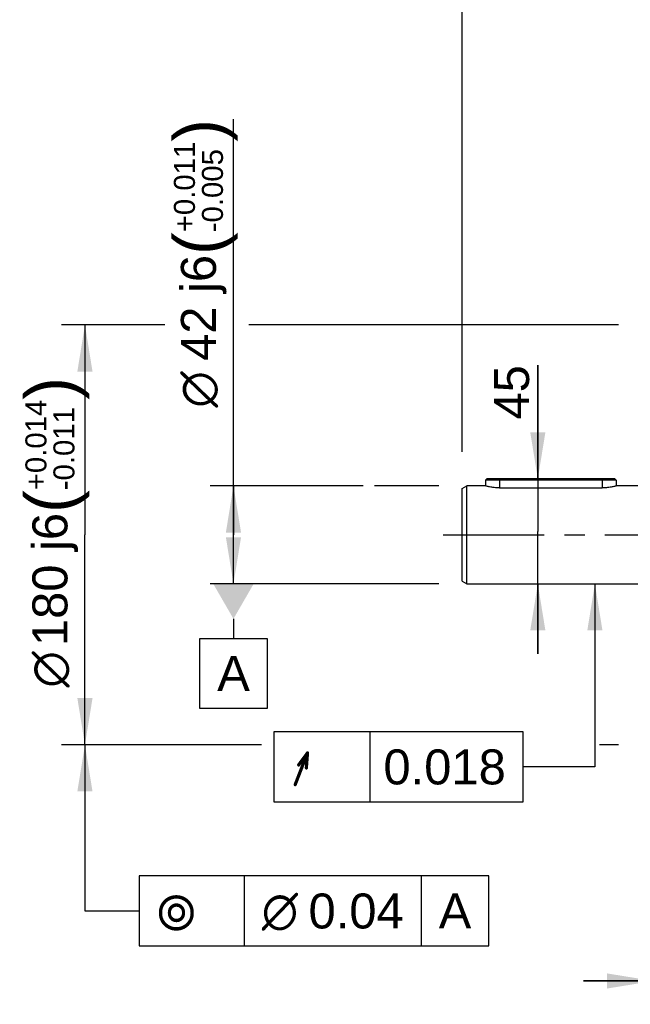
# Model space of a CAD drawing. Header units: millimetres. Extents: x 0 to 420, y 0 to 297.
# Tile 29 of 69: x 95 to 147, y 159 to 243. Entities that reach past the tile are written whole.
import ezdxf
from ezdxf.enums import TextEntityAlignment as Align

# ---------------------------------------------------------------- set-up
doc = ezdxf.new("R2010")
doc.units = ezdxf.units.MM
doc.header["$LTSCALE"] = 23.1
doc.linetypes.add('CENTER', pattern=[0.6, 0.375, -0.075, 0.075, -0.075])
doc.layers.get('0').update_dxf_attribs({"linetype": 'CONTINUOUS'})
for name, color, linetype in [('AXIS', 7, 'CONTINUOUS'), ('COMPONENTS', 7, 'CONTINUOUS'), ('DIMENSION', 7, 'CONTINUOUS'), ('DPLANE', 7, 'CONTINUOUS'), ('GTOL', 7, 'CONTINUOUS')]:
    doc.layers.add(name, color=color, linetype=linetype)
doc.styles.get("Standard").update_dxf_attribs({"font": 'arial.ttf'})
doc.styles.add('TEXTSTYLE_3', font='arial.ttf')
doc.styles.add('TEXTSTYLE_4', font='gdt')
doc.dimstyles.new('DIMSTYLE_1', dxfattribs={"dimtxt": 3, "dimasz": 4, "dimexe": 0.18, "dimexo": 0.0625, "dimgap": 0.09, "dimtad": 1, "dimlfac": 5, "dimdsep": 46, "dimtxsty": 'STANDARD', "dimblk": '_FILLED', "dimblk1": '_FILLED', "dimblk2": '_FILLED', "dimcen": 0.09, "dimadec": 0, "dimazin": 0, "dimtp": 0.3, "dimtm": 0.3, "dimtfac": 1, "dimtofl": 0, "dimtmove": 0, "dimatfit": 3, "dimldrblk": '_FILLED', "dimfxl": 1, "dimtolj": 1, "dimarcsym": 0})
doc.dimstyles.new('DIMSTYLE_11', dxfattribs={"dimtxt": 3, "dimasz": 4, "dimexe": 0.18, "dimexo": 0.0625, "dimgap": 0.09, "dimtad": 1, "dimdec": 3, "dimlfac": 5, "dimdsep": 46, "dimtxsty": 'STANDARD', "dimblk": '_FILLED', "dimblk1": '_FILLED', "dimblk2": '_FILLED', "dimcen": 0.09, "dimadec": 0, "dimazin": 0, "dimtp": 0.3, "dimtm": 0.3, "dimtfac": 1, "dimtdec": 3, "dimtofl": 0, "dimtmove": 0, "dimatfit": 3, "dimldrblk": '_FILLED', "dimfxl": 1, "dimtolj": 1, "dimarcsym": 0})
doc.dimstyles.new('DIMSTYLE_3', dxfattribs={"dimtxt": 3, "dimasz": 4, "dimexe": 0.18, "dimexo": 0.0625, "dimgap": 0.09, "dimtad": 1, "dimdec": 3, "dimlfac": 5, "dimdsep": 46, "dimtxsty": 'STANDARD', "dimblk": '_FILLED', "dimblk1": '_FILLED', "dimblk2": '_FILLED', "dimcen": 0.09, "dimadec": 0, "dimazin": 0, "dimtol": 1, "dimtp": 0.014, "dimtm": 0.011, "dimtfac": 0.6, "dimtdec": 3, "dimtofl": 0, "dimtmove": 0, "dimatfit": 3, "dimldrblk": '_FILLED', "dimfxl": 1, "dimtolj": 1, "dimarcsym": 0})
doc.dimstyles.new('DIMSTYLE_6', dxfattribs={"dimtxt": 3, "dimasz": 4, "dimexe": 0.18, "dimexo": 0.0625, "dimgap": 0.09, "dimtad": 1, "dimlfac": 5, "dimdsep": 46, "dimtxsty": 'STANDARD', "dimblk": '_FILLED', "dimblk1": '_FILLED', "dimblk2": '_FILLED', "dimcen": 0.09, "dimadec": 0, "dimazin": 0, "dimtp": 0.1, "dimtm": 0.1, "dimtfac": 1, "dimtofl": 0, "dimtmove": 0, "dimatfit": 3, "dimldrblk": '_FILLED', "dimfxl": 1, "dimtolj": 1, "dimarcsym": 0})
doc.dimstyles.new('DIMSTYLE_7', dxfattribs={"dimtxt": 3, "dimasz": 4, "dimexe": 0.18, "dimexo": 0.0625, "dimgap": 0.09, "dimtad": 1, "dimdec": 3, "dimlfac": 5, "dimdsep": 46, "dimtxsty": 'STANDARD', "dimblk": '_FILLED', "dimblk1": '_FILLED', "dimblk2": '_FILLED', "dimcen": 0.09, "dimadec": 0, "dimazin": 0, "dimtol": 1, "dimtp": 0.011, "dimtm": 0.005, "dimtfac": 0.6, "dimtdec": 3, "dimtofl": 0, "dimtmove": 0, "dimatfit": 3, "dimldrblk": '_FILLED', "dimfxl": 1, "dimtolj": 1, "dimarcsym": 0})
doc.dimstyles.new('DIMSTYLE_8', dxfattribs={"dimtxt": 3, "dimasz": 4, "dimexe": 0.18, "dimexo": 0.0625, "dimgap": 0.09, "dimtad": 1, "dimlfac": 5, "dimdsep": 46, "dimtxsty": 'STANDARD', "dimblk": '_FILLED', "dimblk1": '_FILLED', "dimblk2": '_FILLED', "dimcen": 0.09, "dimadec": 0, "dimazin": 0, "dimtp": 0.2, "dimtm": 0.2, "dimtfac": 1, "dimtofl": 0, "dimtmove": 0, "dimatfit": 3, "dimldrblk": '_FILLED', "dimfxl": 1, "dimtolj": 1, "dimarcsym": 0})
doc.dimstyles.get("Standard").update_dxf_attribs({"dimtxt": 3, "dimasz": 4, "dimexe": 0.18, "dimexo": 0.0625, "dimgap": 0.09, "dimtad": 1, "dimdec": 3, "dimdsep": 46, "dimtxsty": 'STANDARD', "dimblk": '_FILLED', "dimblk1": '_FILLED', "dimblk2": '_FILLED', "dimcen": 0.09, "dimadec": 0, "dimazin": 0, "dimtol": 1, "dimtp": 0.001, "dimtm": 0.001, "dimtfac": 1, "dimtdec": 3, "dimtofl": 0, "dimtmove": 0, "dimatfit": 3, "dimldrblk": '_FILLED', "dimfxl": 1, "dimtolj": 1, "dimarcsym": 0})

# ---------------------------------------------------------------- blocks, each defined once
blk = doc.blocks.new('_FILLED')
at = {"color": 0, "linetype": 'BYBLOCK'}
blk.add_solid([(0, 0), (-1, 0.1625), (-1, -0.1625)], dxfattribs=at)
blk = doc.blocks.new('*D0')
at = {"layer": 'DIMENSION', "color": 2, "linetype": 'CONTINUOUS'}
for p, q in [((149.23, 177.173), (149.23, 158.549)), ((157.03, 174.696), (157.03, 172.081)), ((157.03, 164.925), (157.03, 158.549)), ((149.23, 160.549), (143.23, 160.549)), ((143.23, 160.549), (153.13, 160.549)), ((163.03, 160.549), (153.13, 160.549)), ((157.03, 160.549), (163.03, 160.549))]:
    blk.add_line(p, q, dxfattribs=at)
at = {"layer": 'DIMENSION', "color": 2, "linetype": 'CONTINUOUS', "xscale": 4, "yscale": 4, "zscale": 4}
blk.add_blockref('_FILLED', (149.23, 160.549), dxfattribs=at)
at = {"layer": 'DIMENSION', "color": 2, "linetype": 'CONTINUOUS', "xscale": 4, "yscale": 4, "zscale": 4, "rotation": 180}
blk.add_blockref('_FILLED', (157.03, 160.549), dxfattribs=at)
at = {"layer": 'DIMENSION', "color": 2, "linetype": 'CONTINUOUS', "insert": (153.13, 164.299), "char_height": 3, "width": 4.66171, "attachment_point": 2, "line_spacing_factor": 0.9}
blk.add_mtext('39', dxfattribs=at)
blk = doc.blocks.new('*D2')
at = {"layer": 'DIMENSION', "color": 2, "linetype": 'CONTINUOUS'}
for p, q in [((107.357, 216.795), (98.517, 216.795)), ((100.517, 216.795), (100.517, 198.795)), ((146.23, 216.795), (114.558, 216.795)), ((100.517, 180.795), (100.517, 198.795)), ((115.632, 180.795), (98.517, 180.795)), ((146.23, 180.795), (144.578, 180.795))]:
    blk.add_line(p, q, dxfattribs=at)
at = {"layer": 'DIMENSION', "color": 2, "linetype": 'CONTINUOUS', "xscale": 4, "yscale": 4, "zscale": 4}
for p, rotation in [((100.517, 216.795), 90), ((100.517, 180.795), 270)]:
    blk.add_blockref('_FILLED', p, dxfattribs=dict(at, rotation=rotation))
at = {"layer": 'DIMENSION', "color": 2, "linetype": 'CONTINUOUS'}
for s, height, p in [(')', 4.2, (99.617, 211.353)), ('(', 4.2, (99.617, 201.646)), ('180 j6', 3, (99.017, 194.966))]:
    blk.add_text(s, height=height, rotation=90, dxfattribs=at).set_placement(p, align=Align.CENTER)
for s, height, style, p in [('+0.014', 1.8, 'TEXTSTYLE_3', (97.217, 206.5)), ('-0.011', 1.8, 'TEXTSTYLE_3', (99.617, 206.185)), ('n', 3, 'TEXTSTYLE_4', (99.017, 187.261))]:
    blk.add_text(s, height=height, rotation=90, dxfattribs=dict(at, style=style)).set_placement(p, align=Align.CENTER)
blk = doc.blocks.new('*D6')
at = {"layer": 'DIMENSION', "color": 2, "linetype": 'CONTINUOUS'}
for p, q in [((113.239, 198.795), (113.239, 234.444)), ((124.358, 202.995), (111.239, 202.995)), ((113.239, 202.995), (113.239, 198.795)), ((130.83, 202.995), (125.308, 202.995)), ((113.239, 194.595), (113.239, 198.795)), ((130.83, 194.595), (111.239, 194.595))]:
    blk.add_line(p, q, dxfattribs=at)
at = {"layer": 'DIMENSION', "color": 2, "linetype": 'CONTINUOUS', "xscale": 4, "yscale": 4, "zscale": 4}
for p, rotation in [((113.239, 202.995), 90), ((113.239, 194.595), 270)]:
    blk.add_blockref('_FILLED', p, dxfattribs=dict(at, rotation=rotation))
at = {"layer": 'DIMENSION', "color": 2, "linetype": 'CONTINUOUS'}
for s, height, p in [(')', 4.2, (112.339, 232.492)), ('(', 4.2, (112.339, 222.785)), ('42 j6', 3, (111.739, 213.707))]:
    blk.add_text(s, height=height, rotation=90, dxfattribs=at).set_placement(p)
for s, height, style, p in [('+0.011', 1.8, 'TEXTSTYLE_3', (109.939, 224.737)), ('-0.005', 1.8, 'TEXTSTYLE_3', (112.339, 224.737)), ('n', 3, 'TEXTSTYLE_4', (111.739, 209.707))]:
    blk.add_text(s, height=height, rotation=90, dxfattribs=dict(at, style=style)).set_placement(p)
blk = doc.blocks.new('_DOT')
at = {"color": 0, "linetype": 'BYBLOCK'}
blk.add_line((-0.1625, 0), (-1, 0), dxfattribs=at)
at = {"color": 0, "linetype": 'BYBLOCK', "const_width": 0.1625}
blk.add_lwpolyline([(-0.08125, 0, 1), (0.08125, 0, 1)], format="xyb", close=True, dxfattribs=at)
blk = doc.blocks.new('*D7')
at = {"layer": 'DIMENSION', "color": 2, "linetype": 'CONTINUOUS'}
for p, q in [((149.23, 249.494), (149.23, 256.995)), ((148.23, 217.306), (148.23, 253.494)), ((148.23, 251.494), (140.094, 251.494)), ((140.094, 251.494), (148.73, 251.494)), ((155.23, 251.494), (148.73, 251.494)), ((149.23, 251.494), (155.23, 251.494))]:
    blk.add_line(p, q, dxfattribs=at)
at = {"layer": 'DIMENSION', "color": 2, "linetype": 'CONTINUOUS', "xscale": 4, "yscale": 4, "zscale": 4}
blk.add_blockref('_FILLED', (148.23, 251.494), dxfattribs=at)
at = {"layer": 'DIMENSION', "color": 2, "linetype": 'CONTINUOUS', "xscale": 4, "yscale": 4, "zscale": 4, "rotation": 180}
blk.add_blockref('_DOT', (149.23, 251.494), dxfattribs=at)
at = {"layer": 'DIMENSION', "color": 2, "linetype": 'CONTINUOUS', "insert": (142.425, 255.244), "char_height": 3, "width": 2.33086, "attachment_point": 3, "line_spacing_factor": 0.9}
blk.add_mtext('5', dxfattribs=at)
blk = doc.blocks.new('*D8')
at = {"layer": 'DIMENSION', "color": 2, "linetype": 'CONTINUOUS'}
for p, q in [((132.83, 205.919), (132.83, 261.494)), ((149.23, 219.624), (149.23, 261.494)), ((132.83, 259.494), (141.03, 259.494)), ((149.23, 259.494), (141.03, 259.494))]:
    blk.add_line(p, q, dxfattribs=at)
at = {"layer": 'DIMENSION', "color": 2, "linetype": 'CONTINUOUS', "xscale": 4, "yscale": 4, "zscale": 4, "rotation": 180}
blk.add_blockref('_FILLED', (132.83, 259.494), dxfattribs=at)
at = {"layer": 'DIMENSION', "color": 2, "linetype": 'CONTINUOUS', "xscale": 4, "yscale": 4, "zscale": 4}
blk.add_blockref('_FILLED', (149.23, 259.494), dxfattribs=at)
at = {"layer": 'DIMENSION', "color": 2, "linetype": 'CONTINUOUS', "insert": (141.03, 263.244), "char_height": 3, "width": 4.66171, "attachment_point": 2, "line_spacing_factor": 0.9}
blk.add_mtext('82', dxfattribs=at)
blk = doc.blocks.new('*D10')
at = {"layer": 'DIMENSION', "color": 2, "linetype": 'CONTINUOUS'}
for p, q in [((149.23, 218.974), (149.23, 253.494)), ((153.03, 219.715), (153.03, 253.494)), ((149.23, 251.494), (143.23, 251.494)), ((143.23, 251.494), (151.13, 251.494)), ((163.309, 251.494), (151.13, 251.494)), ((153.03, 251.494), (163.309, 251.494))]:
    blk.add_line(p, q, dxfattribs=at)
at = {"layer": 'DIMENSION', "color": 2, "linetype": 'CONTINUOUS', "xscale": 4, "yscale": 4, "zscale": 4}
blk.add_blockref('_DOT', (149.23, 251.494), dxfattribs=at)
at = {"layer": 'DIMENSION', "color": 2, "linetype": 'CONTINUOUS', "xscale": 4, "yscale": 4, "zscale": 4, "rotation": 180}
blk.add_blockref('_FILLED', (153.03, 251.494), dxfattribs=at)
at = {"layer": 'DIMENSION', "color": 2, "linetype": 'CONTINUOUS', "insert": (158.647, 255.244), "char_height": 3, "width": 4.66171, "attachment_point": 1, "line_spacing_factor": 0.9}
blk.add_mtext('19', dxfattribs=at)
blk = doc.blocks.new('*D18')
at = {"color": 2, "linetype": 'CONTINUOUS'}
for p, q in [((139.309, 203.595), (139.309, 213.343)), ((139.309, 213.343), (139.309, 199.095)), ((138.03, 203.595), (141.309, 203.595)), ((139.309, 188.595), (139.309, 199.095)), ((135.23, 194.595), (141.309, 194.595)), ((139.309, 194.595), (139.309, 188.595))]:
    blk.add_line(p, q, dxfattribs=at)
at = {"color": 2, "linetype": 'CONTINUOUS', "xscale": 4, "yscale": 4, "zscale": 4}
for p, rotation in [((139.309, 203.595), 270), ((139.309, 194.595), 90)]:
    blk.add_blockref('_FILLED', p, dxfattribs=dict(at, rotation=rotation))
at = {"color": 2, "linetype": 'CONTINUOUS', "insert": (135.559, 208.681), "char_height": 3, "width": 4.66171, "attachment_point": 1, "rotation": 90, "line_spacing_factor": 0.9}
blk.add_mtext('45', dxfattribs=at)

msp = doc.modelspace()

# ---------------------------------------------------------------- linework, layer by layer
at = {"color": 7, "linetype": 'CONTINUOUS'}
for p, q in [((134.94961, 203.59505), (134.82961, 203.47505)), ((134.82961, 203.47505), (134.82961, 202.99505)), ((146.02961, 203.47505), (134.82961, 203.47505)), ((145.90957, 203.59505), (134.94966, 203.59505)), ((145.90961, 203.59505), (146.02961, 203.47505)), ((146.02961, 203.47505), (146.02961, 202.99505))]:
    msp.add_line(p, q, dxfattribs=at)
at = {"color": 9, "linetype": 'CONTINUOUS'}
for p, q in [((136.02961, 203.59505), (136.02961, 202.81998)), ((144.82961, 203.59505), (144.82961, 202.81998))]:
    msp.add_line(p, q, dxfattribs=at)
at = {"color": 2, "linetype": 'CONTINUOUS'}
for p, q in [((114.16672, 169.54886), (114.16672, 163.54886)), ((129.31913, 169.54886), (129.31913, 163.54886))]:
    msp.add_line(p, q, dxfattribs=at)
for points in [[(105.16672, 163.54886), (135.10724, 163.54886), (135.10724, 169.54886)], [(135.10724, 169.54886), (105.16672, 169.54886), (105.16672, 163.54886)]]:
    msp.add_lwpolyline(points, dxfattribs=at)
at = {"layer": 'AXIS', "color": 2, "linetype": 'CENTER'}
msp.add_line((131.20213, 198.79505), (184.04731, 198.79505), dxfattribs=at)
at = {"layer": 'COMPONENTS', "color": 7, "linetype": 'CONTINUOUS'}
for p, q in [((132.82961, 202.76411), (133.22961, 202.99505)), ((132.82961, 194.82599), (132.82961, 202.76411)), ((133.22961, 194.59505), (133.22961, 202.99505)), ((134.82961, 202.99505), (133.22961, 202.99505)), ((136.02961, 202.81998), (144.82961, 202.81998)), ((148.22961, 202.99505), (146.02961, 202.99505)), ((132.82961, 194.82599), (133.22961, 194.59505)), ((133.22961, 194.59505), (148.22961, 194.59505))]:
    msp.add_line(p, q, dxfattribs=at)
for points, knots in [([(136.02961, 202.81998), (135.95118, 202.81998), (135.79728, 202.82448), (135.57451, 202.84372), (135.37001, 202.87217), (135.15378, 202.91225), (134.97655, 202.95424), (134.86019, 202.98632), (134.82961, 202.99505)], [0, 0, 0, 0, 0.19341908, 0.37941966, 0.55112017, 0.70235682, 0.92158924, 1, 1, 1, 1]), ([(146.02961, 202.99505), (145.99904, 202.98632), (145.88268, 202.95424), (145.70544, 202.91225), (145.48921, 202.87217), (145.28471, 202.84372), (145.06195, 202.82448), (144.90805, 202.81998), (144.82961, 202.81998)], [0, 0, 0, 0, 0.07841076, 0.29764318, 0.44887983, 0.62058034, 0.80658092, 1, 1, 1, 1])]:
    msp.add_open_spline(points, degree=3, knots=knots, dxfattribs=at)
at = {"layer": 'DPLANE', "color": 2, "linetype": 'CONTINUOUS'}
for p, q in [((113.23895, 191.59505), (113.23895, 189.91614)), ((110.3449, 183.91614), (110.3449, 189.91614)), ((110.3449, 189.91614), (116.13301, 189.91614)), ((116.13301, 189.91614), (116.13301, 183.91614)), ((116.13301, 183.91614), (110.3449, 183.91614))]:
    msp.add_line(p, q, dxfattribs=at)
msp.add_solid([(114.971, 194.59505), (111.5069, 194.59505), (113.23895, 191.59505)], dxfattribs=at)
at = {"layer": 'GTOL', "color": 2, "linetype": 'CONTINUOUS'}
for p, q in [((116.70846, 181.8996), (116.70846, 175.8996)), ((138.06673, 181.8996), (116.70846, 181.8996)), ((124.95846, 175.8996), (124.95846, 181.8996)), ((138.06673, 175.8996), (138.06673, 181.8996)), ((116.70846, 175.8996), (138.06673, 175.8996))]:
    msp.add_line(p, q, dxfattribs=at)

# ---------------------------------------------------------------- texts
at = {"color": 2, "linetype": 'CONTINUOUS'}
for s, p in [('0.04', (119.66672, 165.04886)), ('A', (130.81913, 165.04886))]:
    msp.add_text(s, height=3, dxfattribs=at).set_placement(p)
at = {"color": 2, "linetype": 'CONTINUOUS', "style": 'TEXTSTYLE_4'}
for s, p in [('r', (106.66672, 165.04886)), ('n', (115.66672, 165.04886))]:
    msp.add_text(s, height=3, dxfattribs=at).set_placement(p)
at = {"layer": 'DPLANE', "color": 2, "linetype": 'CONTINUOUS', "insert": (111.8449, 188.41614), "char_height": 3, "width": 2.7881041, "attachment_point": 1, "line_spacing_factor": 0.9}
msp.add_mtext('A', dxfattribs=at)
at = {"layer": 'GTOL', "color": 2, "linetype": 'CONTINUOUS', "style": 'TEXTSTYLE_4'}
msp.add_text('h', height=3, dxfattribs=at).set_placement((118.20846, 177.3996))
at = {"layer": 'GTOL', "color": 2, "linetype": 'CONTINUOUS'}
msp.add_text('0.018', height=3, dxfattribs=at).set_placement((126.08346, 177.3996))

# ---------------------------------------------------------------- dimensions: what is measured, and where the dimension line sits
at = {"color": 2, "linetype": 'CONTINUOUS'}
dim = msp.add_linear_dim(base=(139.30939, 203.59505), p1=(135.22961, 194.59505), p2=(141.30939, 203.59505), angle=90, dimstyle='DIMSTYLE_11', dxfattribs=at)
dim.commit()
dim.dimension.update_dxf_attribs({"geometry": '*D18', "text_midpoint": (137.05939, 211.01197), "dimtype": 160})
at = {"layer": 'DIMENSION', "color": 2, "linetype": 'CONTINUOUS'}
dim = msp.add_linear_dim(base=(149.22961, 259.49414), p1=(132.82961, 205.91857), p2=(149.22961, 219.62431), dimstyle='DIMSTYLE_1', dxfattribs=at)
dim.commit()
dim.dimension.update_dxf_attribs({"geometry": '*D8', "text_midpoint": (138.69876, 261.74414), "dimtype": 160})
dim = msp.add_linear_dim(base=(149.22961, 251.49414), p1=(148.22961, 217.30578), p2=(149.22961, 256.99492), dimstyle='DIMSTYLE_6', override={"dimblk2": 'DOT', "dimsah": 1}, dxfattribs=at)
dim.commit()
dim.dimension.update_dxf_attribs({"geometry": '*D7', "text_midpoint": (138.92885, 253.74414), "dimtype": 160})
dim = msp.add_linear_dim(base=(149.22961, 251.49414), p1=(153.02961, 219.71542), p2=(149.22961, 218.97352), angle=180, dimstyle='DIMSTYLE_8', override={"dimblk2": 'DOT', "dimsah": 1}, dxfattribs=at)
dim.commit()
dim.dimension.update_dxf_attribs({"geometry": '*D10', "text_midpoint": (160.97788, 253.74414), "dimtype": 160})
for base, p1, p2, dimstyle, picture, middle in [((113.23895, 202.99505), (130.82961, 194.59505), (130.82961, 202.99505), 'DIMSTYLE_7', '*D6', (110.23895, 222.07539)), ((100.51669, 216.79505), (146.22961, 180.79505), (146.22961, 216.79505), 'DIMSTYLE_3', '*D2', (98.71332, 197.46486))]:
    dim = msp.add_linear_dim(base=base, p1=p1, p2=p2, angle=90, text='%%c<>', dimstyle=dimstyle, override={"dimpost": '<>j6'}, dxfattribs=at)
    dim.commit()
    dim.dimension.update_dxf_attribs({"geometry": picture, "text_midpoint": middle, "dimtype": 160})
dim = msp.add_linear_dim(base=(149.22961, 160.54886), p1=(157.02961, 174.69573), p2=(149.22961, 177.17273), angle=180, dimstyle='DIMSTYLE_1', dxfattribs=at)
dim.commit()
dim.dimension.update_dxf_attribs({"geometry": '*D0', "text_midpoint": (150.79876, 162.79886), "dimtype": 160})

# ---------------------------------------------------------------- leaders
at = {"color": 2, "linetype": 'CONTINUOUS'}
msp.add_leader([(100.51669, 180.79505), (100.51669, 166.54886), (105.16672, 166.54886)], dimstyle='STANDARD', override={"dimtad": 0}, dxfattribs=at)
at = {"layer": 'GTOL', "color": 2, "linetype": 'CONTINUOUS'}
msp.add_leader([(144.19647, 194.59505), (144.19647, 178.8996), (138.06673, 178.8996)], dimstyle='STANDARD', override={"dimtad": 0}, dxfattribs=at)

doc.saveas('drawing.dxf')
